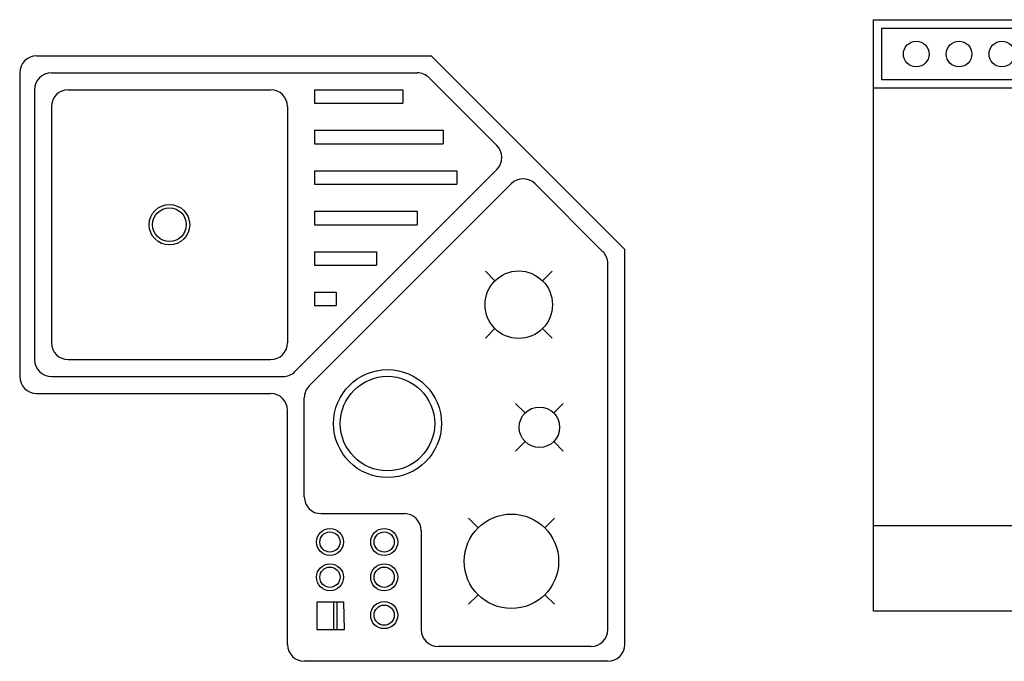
# Model space of a CAD drawing. Header units: millimetres. Extents: x 132.88 to 138.02, y 178.53 to 181.28.
# Tile 2 of 4: x 134.83 to 136.29, y 178.53 to 179.48. Entities that reach past the tile are written whole.
import ezdxf

# ---------------------------------------------------------------- set-up
doc = ezdxf.new("R2010")
doc.units = ezdxf.units.MM

# ---------------------------------------------------------------- blocks, each defined once
blk = doc.blocks.new('Dishwasher')
for p, q in [((17, 32.75), (17, 33.5)), ((20, 32.75), (20, 33.5)), ((16.3156, 33.1843), (16.5, 33)), ((17.5, 33), (17.6938, 33.1938)), ((19.3156, 33.1843), (19.5, 33)), ((20.5, 33), (20.6938, 33.1938)), ((16, 32.5), (16.75, 32.5)), ((17, 32.25), (17, 31.5)), ((18, 32.5), (17.25, 32.5)), ((19, 32.5), (19.75, 32.5)), ((20, 32.25), (20, 31.5)), ((21, 32.5), (20.25, 32.5)), ((16.5, 32), (16.2942, 31.7942)), ((17.7061, 31.7939), (17.5, 32)), ((19.5, 32), (19.2942, 31.7942)), ((20.7061, 31.7939), (20.5, 32)), ((24, 30.5), (0, 30.5)), ((0, 5), (24, 5))]:
    blk.add_line(p, q)
for points in [[(0, 0), (0, 34.5), (24, 34.5), (24, 0)], [(0.5, 31), (0.5, 34), (12, 34), (12, 31)], [(15, 31), (15, 34), (22, 34), (22, 31)]]:
    blk.add_lwpolyline(points, close=True)
for centre, radius in [((17, 32.5), 1), ((20, 32.5), 1), ((2.5, 32.5), 0.75), ((5, 32.5), 0.75), ((7.5, 32.5), 0.75), ((10, 32.5), 0.75)]:
    blk.add_circle(centre, radius)

msp = doc.modelspace()

# ---------------------------------------------------------------- linework, layer by layer
for p, q in [((134.8582, 179.4223), (135.4432, 179.4223)), ((135.7302, 179.1353), (135.4432, 179.4223)), ((134.8332, 179.3973), (134.8332, 178.9473)), ((134.8802, 179.3973), (135.4224, 179.3973)), ((135.5407, 179.2894), (135.4401, 179.39)), ((134.8552, 179.3723), (134.8552, 178.9723)), ((134.9052, 179.3723), (135.2052, 179.3723)), ((135.2702, 179.3723), (135.2702, 179.3523)), ((135.2702, 179.3723), (135.4012, 179.3723)), ((135.4012, 179.3723), (135.4012, 179.3523)), ((135.2702, 179.3523), (135.4012, 179.3523)), ((134.8802, 179.3473), (134.8802, 178.9973)), ((135.2302, 179.3473), (135.2302, 178.9973)), ((135.2702, 179.3123), (135.2702, 179.2923)), ((135.2702, 179.3123), (135.4612, 179.3123)), ((135.4612, 179.3123), (135.4612, 179.2923)), ((135.2702, 179.2923), (135.4612, 179.2923)), ((135.5407, 179.2541), (135.2413, 178.9547)), ((135.2702, 179.2523), (135.4812, 179.2523)), ((135.2702, 179.2523), (135.2702, 179.2323)), ((135.4812, 179.2523), (135.4812, 179.2323)), ((135.5619, 179.2329), (135.2625, 178.9334)), ((135.2702, 179.2323), (135.4812, 179.2323)), ((135.6978, 179.1323), (135.5973, 179.2329)), ((135.2702, 179.1923), (135.2702, 179.1723)), ((135.2702, 179.1923), (135.4224, 179.1923)), ((135.4224, 179.1923), (135.4224, 179.1723)), ((135.2702, 179.1723), (135.4224, 179.1723)), ((135.7302, 178.5503), (135.7302, 179.1353)), ((135.2702, 179.1323), (135.2702, 179.1123)), ((135.2702, 179.1323), (135.3624, 179.1323)), ((135.3624, 179.1323), (135.3624, 179.1123)), ((135.2702, 179.1123), (135.3624, 179.1123)), ((135.7052, 178.5723), (135.7052, 179.1146)), ((135.5377, 179.089), (135.5236, 179.1032)), ((135.6226, 179.1032), (135.6084, 179.089)), ((135.2702, 179.0723), (135.2702, 179.0523)), ((135.2702, 179.0723), (135.3024, 179.0723)), ((135.3024, 179.0723), (135.3024, 179.0523)), ((135.2702, 179.0523), (135.3024, 179.0523)), ((135.5377, 179.0183), (135.5236, 179.0042)), ((135.6226, 179.0042), (135.6084, 179.0183)), ((134.9052, 178.9723), (135.2052, 178.9723)), ((134.8802, 178.9473), (135.2236, 178.9473)), ((134.8582, 178.9223), (135.2052, 178.9223)), ((135.2552, 178.7691), (135.2552, 178.9158)), ((135.5826, 178.8933), (135.5685, 178.9075)), ((135.6392, 178.9075), (135.625, 178.8933)), ((135.2302, 178.5503), (135.2302, 178.8973)), ((135.5826, 178.8509), (135.5685, 178.8368)), ((135.6392, 178.8368), (135.625, 178.8509)), ((135.2802, 178.7441), (135.4035, 178.7441)), ((135.5128, 178.723), (135.4987, 178.7372)), ((135.6259, 178.7372), (135.6118, 178.723)), ((135.4285, 178.7191), (135.4285, 178.5723)), ((135.5128, 178.624), (135.4987, 178.6099)), ((135.6259, 178.6099), (135.6118, 178.624)), ((135.2736, 178.6129), (135.2736, 178.5723)), ((135.3138, 178.6129), (135.2736, 178.6129)), ((135.2985, 178.6129), (135.2985, 178.5723)), ((135.3032, 178.6129), (135.3032, 178.5723)), ((135.3146, 178.5723), (135.3138, 178.6129)), ((135.2736, 178.5723), (135.3146, 178.5723)), ((135.6802, 178.5473), (135.4535, 178.5473)), ((135.7052, 178.5253), (135.2552, 178.5253))]:
    msp.add_line(p, q)
for centre, radius in [((135.0552, 179.1723), 0.03), ((135.0552, 179.1723), 0.025), ((135.5731, 179.0537), 0.05), ((135.3785, 178.8776), 0.08), ((135.3785, 178.8776), 0.07), ((135.6038, 178.8721), 0.03), ((135.5623, 178.6735), 0.07), ((135.2932, 178.7021), 0.02), ((135.2932, 178.7021), 0.015), ((135.3736, 178.7021), 0.02), ((135.3736, 178.7021), 0.015), ((135.2932, 178.6499), 0.02), ((135.3736, 178.6499), 0.02), ((135.2932, 178.6499), 0.015), ((135.3736, 178.6499), 0.015), ((135.3736, 178.5937), 0.02), ((135.3736, 178.5937), 0.015)]:
    msp.add_circle(centre, radius)
for centre, start, end in [((134.8582, 179.3973), 90, 180), ((134.8802, 179.3723), 90, 180), ((135.4224, 179.3723), 45, 90), ((134.9052, 179.3473), 90, 180), ((135.2052, 179.3473), 360, 90), ((135.523, 179.2718), 315, 45), ((135.5796, 179.2152), 45, 135), ((135.6802, 179.1146), 360, 45), ((134.9052, 178.9973), 180, 270), ((135.2052, 178.9973), 270, 360), ((134.8802, 178.9723), 180, 270), ((134.8582, 178.9473), 180, 270), ((135.2236, 178.9723), 270, 315), ((135.2802, 178.9158), 135, 180), ((135.2052, 178.8973), 0, 90), ((135.2802, 178.7691), 180, 270), ((135.4035, 178.7191), 0, 90), ((135.4535, 178.5723), 180, 270), ((135.6802, 178.5723), 270, 360), ((135.2552, 178.5503), 180, 270), ((135.7052, 178.5503), 270, 0)]:
    msp.add_arc(centre, 0.025, start, end)

# ---------------------------------------------------------------- block references
at = {"xscale": 0.02539999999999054, "yscale": 0.02539999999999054, "zscale": 0.0254}
msp.add_blockref('Dishwasher', (136.099, 178.5997), dxfattribs=at)

doc.saveas('drawing.dxf')
